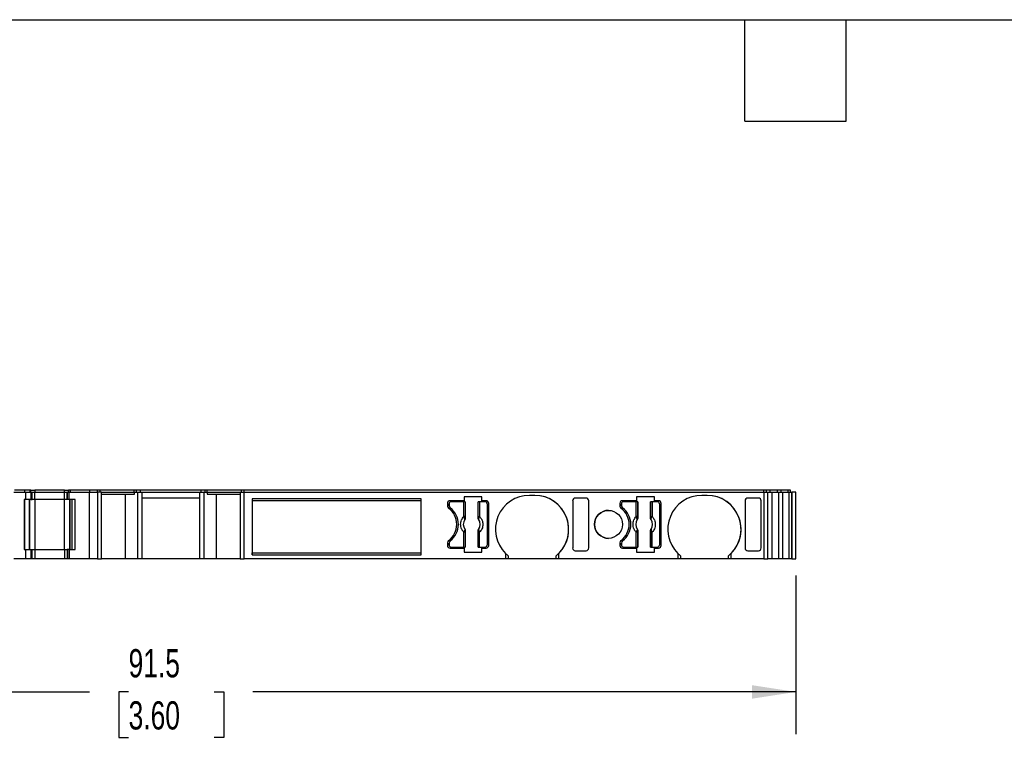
# Model space of a CAD drawing. Header units: millimetres. Extents: x 6 to 273, y 6 to 210.
# Tile 3 of 6: x 81 to 155, y 156 to 210. Entities that reach past the tile are written whole.
import ezdxf

# ---------------------------------------------------------------- set-up
doc = ezdxf.new("R2010")
doc.units = ezdxf.units.MM
doc.linetypes.add('SLD-Solid', pattern=[0])
doc.layers.add('DIMENSIONS', color=140, linetype='SLD-Solid', lineweight=25)
doc.layers.add('TEXT', color=140, linetype='SLD-Solid', lineweight=25)
doc.styles.add('SLDTEXTSTYLE0', font='TXT', dxfattribs={"width": 0.7})
doc.dimstyles.new('SLDDIMSTYLE0', dxfattribs={"dimtxt": 2.158008, "dimasz": 3.302, "dimexe": 0, "dimexo": 0.0625, "dimgap": 0.539502, "dimtad": 0, "dimtih": 1, "dimtoh": 1, "dimrnd": 1e-09, "dimzin": 12, "dimdsep": 46, "dimtxsty": 'SLDTEXTSTYLE0', "dimsah": 1, "dimcen": 0.09, "dimadec": 0, "dimazin": 3, "dimtfac": 1, "dimtofl": 0, "dimtmove": 0, "dimatfit": 3, "dimfxl": 0, "dimfrac": 2, "dimtolj": 1, "dimtzin": 12, "dimarcsym": 0})

# ---------------------------------------------------------------- blocks, each defined once
blk = doc.blocks.new('_D_4')
at = {"layer": 'DIMENSIONS'}
for p, q in [((48.23, 167.837), (48.23, 155.932)), ((139.733, 167.837), (139.733, 155.932)), ((48.23, 159.107), (86.714, 159.107)), ((89.638, 159.107), (88.913, 159.107)), ((88.913, 159.107), (88.913, 155.677)), ((96.051, 159.107), (96.775, 159.107)), ((96.775, 159.107), (96.775, 155.677)), ((139.733, 159.107), (98.975, 159.107)), ((88.913, 155.677), (89.638, 155.677)), ((96.775, 155.677), (96.051, 155.677))]:
    blk.add_line(p, q, dxfattribs=at)
for points in [[(48.23, 159.107), (51.532, 158.599), (51.532, 159.615)], [(139.733, 159.107), (136.431, 159.615), (136.431, 158.599)]]:
    blk.add_solid(points, dxfattribs=at)
at = {"layer": 'DIMENSIONS', "char_height": 2.1167, "attachment_point": 1, "style": 'SLDTEXTSTYLE0'}
for s, insert in [('91.5', (89.638, 162.319)), ('3.60', (89.638, 158.406))]:
    blk.add_mtext(s, dxfattribs=dict(at, insert=insert))

msp = doc.modelspace()

# ---------------------------------------------------------------- linework, layer by layer
for p, q in [((81.03, 174.107), (81.897, 174.107)), ((81.856, 174.257), (81.071, 174.257)), ((81.856, 174.107), (81.856, 174.257)), ((82.239, 174.257), (81.856, 174.257)), ((81.897, 174.107), (81.897, 173.557)), ((81.897, 174.107), (82.309, 174.107)), ((82.239, 174.107), (82.239, 174.257)), ((82.297, 174.257), (82.239, 174.257)), ((82.297, 174.107), (82.297, 174.257)), ((82.297, 174.257), (82.597, 174.257)), ((82.309, 174.107), (82.309, 173.557)), ((82.309, 174.107), (82.397, 174.107)), ((82.397, 173.557), (82.397, 174.107)), ((82.397, 174.107), (82.597, 174.107)), ((82.597, 174.257), (82.597, 174.107)), ((84.83, 174.257), (82.597, 174.257)), ((82.597, 173.557), (82.597, 174.107)), ((82.597, 174.107), (84.83, 174.107)), ((84.83, 174.107), (84.83, 174.257)), ((84.83, 174.257), (85.13, 174.257)), ((84.83, 173.557), (84.83, 174.107)), ((84.83, 174.107), (85.03, 174.107)), ((85.03, 174.107), (85.03, 173.557)), ((85.03, 174.107), (85.186, 174.107)), ((85.03, 173.557), (85.03, 174.107)), ((85.13, 174.107), (85.13, 174.257)), ((85.286, 174.257), (85.13, 174.257)), ((85.13, 174.257), (85.13, 174.107)), ((85.186, 173.557), (85.186, 174.107)), ((85.186, 174.107), (86.687, 174.107)), ((85.186, 173.557), (85.186, 174.107)), ((85.186, 174.107), (85.186, 174.107)), ((85.286, 174.107), (85.286, 174.257)), ((86.732, 174.257), (85.286, 174.257)), ((85.286, 174.107), (85.286, 174.257)), ((85.286, 174.257), (85.286, 174.257)), ((86.687, 174.107), (87.307, 174.107)), ((86.687, 174.107), (86.687, 169.107)), ((86.732, 174.107), (86.732, 174.257)), ((87.307, 174.257), (86.732, 174.257)), ((87.307, 174.107), (87.307, 174.257)), ((87.507, 174.257), (87.307, 174.257)), ((87.307, 174.107), (87.307, 169.107)), ((87.607, 174.107), (87.307, 174.107)), ((87.507, 174.107), (87.507, 174.257)), ((90.066, 174.257), (87.507, 174.257)), ((87.607, 169.107), (87.607, 174.107)), ((87.607, 174.107), (90.081, 174.107)), ((87.607, 173.957), (90.081, 173.957)), ((89.398, 169.107), (89.398, 173.957)), ((90.066, 174.107), (90.066, 174.257)), ((90.235, 174.257), (90.066, 174.257)), ((90.081, 173.957), (90.081, 174.107)), ((90.081, 174.107), (90.307, 174.107)), ((90.235, 174.107), (90.235, 174.257)), ((90.531, 174.257), (90.235, 174.257)), ((90.307, 174.107), (90.307, 169.107)), ((90.307, 174.107), (90.631, 174.107)), ((90.531, 174.107), (90.531, 174.257)), ((95.08, 174.257), (90.531, 174.257)), ((90.631, 174.107), (90.631, 169.107)), ((90.631, 174.107), (94.98, 174.107)), ((94.98, 169.107), (94.98, 174.107)), ((94.98, 174.107), (95.305, 174.107)), ((95.08, 174.107), (95.08, 174.257)), ((95.377, 174.257), (95.08, 174.257)), ((95.305, 169.107), (95.305, 174.107)), ((95.305, 174.107), (95.531, 174.107)), ((95.377, 174.107), (95.377, 174.257)), ((95.546, 174.257), (95.377, 174.257)), ((95.531, 174.107), (95.531, 173.957)), ((95.531, 174.107), (98.007, 174.107)), ((95.531, 173.957), (98.007, 173.957)), ((95.546, 174.107), (95.546, 174.257)), ((98.107, 174.257), (95.546, 174.257)), ((96.214, 173.957), (96.214, 169.107)), ((98.007, 174.107), (98.007, 169.107)), ((98.007, 174.107), (98.307, 174.107)), ((98.107, 174.107), (98.107, 174.257)), ((98.307, 174.257), (98.107, 174.257)), ((98.307, 174.107), (98.307, 174.257)), ((137.332, 174.257), (98.307, 174.257)), ((98.307, 174.107), (137.332, 174.107)), ((98.307, 169.107), (98.307, 174.107)), ((116.161, 173.757), (114.821, 173.757)), ((114.821, 173.757), (114.821, 173.457)), ((116.161, 173.457), (116.161, 173.757)), ((120.121, 173.857), (119.721, 173.857)), ((129.101, 173.757), (127.761, 173.757)), ((127.761, 173.757), (127.761, 173.457)), ((129.101, 173.457), (129.101, 173.757)), ((133.061, 173.857), (132.661, 173.857)), ((137.332, 174.107), (137.332, 174.257)), ((137.525, 174.257), (137.332, 174.257)), ((137.332, 174.107), (137.332, 169.107)), ((137.332, 174.107), (137.621, 174.107)), ((137.525, 174.107), (137.525, 174.257)), ((137.808, 174.257), (137.525, 174.257)), ((137.621, 169.107), (137.621, 174.107)), ((137.621, 174.107), (137.923, 174.107)), ((137.808, 174.107), (137.808, 174.257)), ((138.337, 174.257), (137.808, 174.257)), ((137.923, 174.107), (137.923, 169.107)), ((137.923, 174.107), (138.415, 174.107)), ((138.337, 174.107), (138.337, 174.257)), ((138.61, 174.257), (138.337, 174.257)), ((138.415, 174.107), (138.415, 169.107)), ((138.415, 174.107), (138.725, 174.107)), ((138.61, 174.107), (138.61, 174.257)), ((139.137, 174.257), (138.61, 174.257)), ((138.725, 174.107), (138.725, 169.107)), ((138.725, 174.107), (139.215, 174.107)), ((139.137, 174.107), (139.137, 174.257)), ((139.326, 174.257), (139.137, 174.257)), ((139.215, 169.107), (139.215, 174.107)), ((139.215, 174.107), (139.423, 174.107)), ((139.326, 174.107), (139.326, 174.257)), ((139.333, 174.257), (139.326, 174.257)), ((139.333, 174.107), (139.333, 174.257)), ((139.423, 174.107), (139.423, 169.107)), ((139.433, 174.107), (139.423, 174.107)), ((139.433, 169.107), (139.433, 174.107)), ((139.733, 174.107), (139.433, 174.107)), ((139.733, 169.107), (139.733, 174.107)), ((81.797, 173.557), (81.797, 169.807)), ((81.897, 173.557), (81.797, 173.557)), ((81.814, 173.557), (81.814, 169.807)), ((82.309, 173.557), (81.897, 173.557)), ((82.168, 173.557), (82.168, 169.807)), ((82.197, 173.557), (82.197, 169.807)), ((82.309, 173.557), (82.397, 173.557)), ((82.597, 173.557), (82.397, 173.557)), ((82.597, 173.557), (82.597, 169.807)), ((84.83, 173.557), (82.597, 173.557)), ((84.83, 169.807), (84.83, 173.557)), ((85.03, 173.557), (84.83, 173.557)), ((85.186, 173.557), (85.03, 173.557)), ((85.63, 173.557), (85.186, 173.557)), ((85.186, 173.557), (85.186, 173.557)), ((85.23, 169.807), (85.23, 173.557)), ((85.23, 173.557), (85.23, 169.807)), ((85.386, 173.557), (85.386, 169.807)), ((85.386, 173.557), (85.386, 169.807)), ((85.63, 169.807), (85.63, 173.557)), ((94.98, 173.657), (90.631, 173.657)), ((111.607, 173.607), (98.907, 173.607)), ((98.907, 173.607), (98.907, 169.407)), ((98.907, 173.607), (98.907, 173.478)), ((98.907, 173.478), (111.607, 173.478)), ((98.907, 173.478), (98.907, 169.536)), ((111.607, 169.407), (111.607, 173.607)), ((113.571, 173.257), (113.571, 173.057)), ((113.696, 173.232), (113.696, 173.082)), ((113.696, 173.082), (113.696, 173.232)), ((113.696, 173.232), (113.696, 173.232)), ((113.696, 173.082), (113.696, 173.082)), ((114.821, 173.457), (113.771, 173.457)), ((114.804, 173.382), (113.846, 173.382)), ((114.804, 172.269), (114.804, 173.382)), ((114.904, 173.382), (114.804, 173.382)), ((114.904, 173.382), (114.904, 172.269)), ((114.913, 173.382), (114.904, 173.382)), ((114.913, 173.382), (114.913, 172.158)), ((115.878, 172.158), (115.878, 173.382)), ((115.888, 173.382), (115.878, 173.382)), ((115.888, 172.269), (115.888, 173.382)), ((115.987, 173.382), (115.888, 173.382)), ((115.987, 173.382), (115.987, 172.269)), ((116.396, 173.382), (115.987, 173.382)), ((116.471, 173.457), (116.161, 173.457)), ((116.546, 173.232), (116.546, 170.132)), ((116.671, 170.107), (116.671, 173.257)), ((116.671, 173.257), (116.671, 173.257)), ((116.671, 170.107), (116.671, 173.257)), ((122.971, 173.456), (122.971, 169.908)), ((123.979, 173.657), (123.171, 173.657)), ((124.179, 169.908), (124.179, 173.456)), ((124.179, 169.908), (124.179, 173.456)), ((126.511, 173.257), (126.511, 173.057)), ((126.636, 173.232), (126.636, 173.082)), ((126.636, 173.232), (126.636, 173.232)), ((126.636, 173.082), (126.636, 173.232)), ((126.636, 173.082), (126.636, 173.082)), ((127.761, 173.457), (126.711, 173.457)), ((127.744, 173.382), (126.786, 173.382)), ((127.744, 172.269), (127.744, 173.382)), ((127.844, 173.382), (127.744, 173.382)), ((127.844, 173.382), (127.844, 172.269)), ((127.853, 173.382), (127.844, 173.382)), ((127.853, 173.382), (127.853, 172.158)), ((128.818, 172.158), (128.818, 173.382)), ((128.828, 173.382), (128.818, 173.382)), ((128.828, 172.269), (128.828, 173.382)), ((128.927, 173.382), (128.828, 173.382)), ((128.927, 173.382), (128.927, 172.269)), ((129.336, 173.382), (128.927, 173.382)), ((129.411, 173.457), (129.101, 173.457)), ((129.486, 173.232), (129.486, 170.132)), ((129.611, 170.107), (129.611, 173.257)), ((129.611, 173.257), (129.611, 173.257)), ((129.611, 170.107), (129.611, 173.257)), ((135.911, 173.456), (135.911, 169.908)), ((136.919, 173.657), (136.111, 173.657)), ((137.119, 169.908), (137.119, 173.456)), ((137.119, 169.908), (137.119, 173.456)), ((113.776, 172.922), (113.776, 172.922)), ((114.904, 172.269), (114.804, 172.269)), ((115.888, 172.269), (115.987, 172.269)), ((126.716, 172.922), (126.716, 172.922)), ((127.844, 172.269), (127.744, 172.269)), ((128.828, 172.269), (128.927, 172.269)), ((114.876, 172.045), (114.877, 172.044)), ((114.913, 172.158), (114.907, 172.161)), ((115.878, 172.158), (115.885, 172.161)), ((115.914, 172.044), (115.916, 172.045)), ((127.816, 172.045), (127.817, 172.044)), ((127.853, 172.158), (127.847, 172.161)), ((128.818, 172.158), (128.825, 172.161)), ((128.854, 172.044), (128.856, 172.045)), ((114.804, 169.982), (114.804, 171.095)), ((114.904, 171.095), (114.804, 171.095)), ((114.877, 171.32), (114.876, 171.319)), ((114.904, 171.095), (114.904, 169.982)), ((114.913, 171.206), (114.907, 171.203)), ((114.913, 171.206), (114.913, 169.982)), ((115.878, 169.982), (115.878, 171.206)), ((115.885, 171.203), (115.878, 171.206)), ((115.888, 169.982), (115.888, 171.095)), ((115.888, 171.095), (115.987, 171.095)), ((115.916, 171.319), (115.914, 171.32)), ((115.987, 169.982), (115.987, 171.095)), ((127.744, 169.982), (127.744, 171.095)), ((127.844, 171.095), (127.744, 171.095)), ((127.817, 171.32), (127.816, 171.319)), ((127.844, 171.095), (127.844, 169.982)), ((127.853, 171.206), (127.847, 171.203)), ((127.853, 171.206), (127.853, 169.982)), ((128.818, 169.982), (128.818, 171.206)), ((128.825, 171.203), (128.818, 171.206)), ((128.828, 169.982), (128.828, 171.095)), ((128.828, 171.095), (128.927, 171.095)), ((128.856, 171.319), (128.854, 171.32)), ((128.927, 169.982), (128.927, 171.095)), ((113.571, 170.307), (113.571, 170.107)), ((113.696, 170.282), (113.696, 170.132)), ((113.696, 170.282), (113.696, 170.282)), ((113.696, 170.132), (113.696, 170.282)), ((113.696, 170.132), (113.696, 170.132)), ((113.776, 170.442), (113.776, 170.442)), ((116.671, 170.107), (116.671, 170.107)), ((126.511, 170.307), (126.511, 170.107)), ((126.636, 170.282), (126.636, 170.132)), ((126.636, 170.132), (126.636, 170.282)), ((126.636, 170.282), (126.636, 170.282)), ((126.636, 170.132), (126.636, 170.132)), ((126.716, 170.442), (126.716, 170.442)), ((129.611, 170.107), (129.611, 170.107)), ((81.797, 169.807), (81.897, 169.807)), ((81.897, 169.807), (81.897, 169.107)), ((81.897, 169.807), (82.309, 169.807)), ((82.309, 169.807), (82.309, 169.107)), ((82.309, 169.807), (82.397, 169.807)), ((82.397, 169.107), (82.397, 169.807)), ((82.397, 169.807), (82.597, 169.807)), ((82.597, 169.807), (82.597, 169.107)), ((82.597, 169.807), (84.83, 169.807)), ((84.83, 169.807), (84.83, 169.107)), ((84.83, 169.807), (85.03, 169.807)), ((85.03, 169.807), (85.03, 169.107)), ((85.186, 169.807), (85.03, 169.807)), ((85.03, 169.807), (85.03, 169.107)), ((85.186, 169.807), (85.186, 169.107)), ((85.186, 169.807), (85.63, 169.807)), ((85.186, 169.107), (85.186, 169.807)), ((85.186, 169.807), (85.186, 169.807)), ((98.907, 169.536), (111.607, 169.536)), ((98.907, 169.407), (98.907, 169.536)), ((98.907, 169.407), (111.607, 169.407)), ((113.771, 169.907), (114.821, 169.907)), ((113.846, 169.982), (114.804, 169.982)), ((114.804, 169.982), (114.904, 169.982)), ((114.821, 169.907), (114.821, 169.607)), ((114.821, 169.607), (116.161, 169.607)), ((114.904, 169.982), (114.913, 169.982)), ((115.878, 169.982), (115.888, 169.982)), ((115.888, 169.982), (115.987, 169.982)), ((115.987, 169.982), (116.396, 169.982)), ((116.161, 169.607), (116.161, 169.907)), ((116.161, 169.907), (116.471, 169.907)), ((117.921, 169.501), (117.921, 169.107)), ((118.121, 169.321), (118.121, 169.107)), ((121.721, 169.107), (121.721, 169.321)), ((121.921, 169.107), (121.921, 169.501)), ((123.171, 169.707), (123.979, 169.707)), ((126.711, 169.907), (127.761, 169.907)), ((126.786, 169.982), (127.744, 169.982)), ((127.744, 169.982), (127.844, 169.982)), ((127.761, 169.907), (127.761, 169.607)), ((127.761, 169.607), (129.101, 169.607)), ((127.844, 169.982), (127.853, 169.982)), ((128.818, 169.982), (128.828, 169.982)), ((128.828, 169.982), (128.927, 169.982)), ((128.927, 169.982), (129.336, 169.982)), ((129.101, 169.607), (129.101, 169.907)), ((129.101, 169.907), (129.411, 169.907)), ((130.861, 169.501), (130.861, 169.107)), ((131.061, 169.321), (131.061, 169.107)), ((134.661, 169.107), (134.661, 169.321)), ((134.861, 169.107), (134.861, 169.501)), ((136.111, 169.707), (136.919, 169.707)), ((81.897, 169.107), (81.03, 169.107)), ((82.309, 169.107), (81.897, 169.107)), ((82.397, 169.107), (82.309, 169.107)), ((82.597, 169.107), (82.397, 169.107)), ((84.83, 169.107), (82.597, 169.107)), ((85.03, 169.107), (84.83, 169.107)), ((85.186, 169.107), (85.03, 169.107)), ((86.687, 169.107), (85.186, 169.107)), ((85.186, 169.107), (85.186, 169.107)), ((87.307, 169.107), (86.687, 169.107)), ((87.307, 169.107), (87.607, 169.107)), ((89.398, 169.107), (87.607, 169.107)), ((90.307, 169.107), (89.398, 169.107)), ((90.631, 169.107), (90.307, 169.107)), ((94.98, 169.107), (90.631, 169.107)), ((95.305, 169.107), (94.98, 169.107)), ((96.214, 169.107), (95.305, 169.107)), ((98.007, 169.107), (96.214, 169.107)), ((98.007, 169.107), (98.307, 169.107)), ((117.921, 169.107), (98.307, 169.107)), ((118.121, 169.107), (117.921, 169.107)), ((121.721, 169.107), (118.121, 169.107)), ((121.921, 169.107), (121.721, 169.107)), ((130.861, 169.107), (121.921, 169.107)), ((131.061, 169.107), (130.861, 169.107)), ((134.661, 169.107), (131.061, 169.107)), ((134.861, 169.107), (134.661, 169.107)), ((137.332, 169.107), (134.861, 169.107)), ((137.332, 169.107), (137.621, 169.107)), ((137.923, 169.107), (137.621, 169.107)), ((138.415, 169.107), (137.923, 169.107)), ((138.725, 169.107), (138.415, 169.107)), ((139.215, 169.107), (138.725, 169.107)), ((139.423, 169.107), (139.215, 169.107)), ((139.423, 169.107), (139.433, 169.107)), ((139.433, 169.107), (139.733, 169.107))]:
    msp.add_line(p, q)
msp.add_circle((125.661, 171.682), 1.05)
for centre, radius, start, end in [((119.721, 171.307), 2.55, 90, 225.09914), ((120.121, 171.307), 2.55, 314.90084, 90), ((120.121, 171.307), 2.55, 308.86226, 90), ((132.661, 171.307), 2.55, 90, 225.09914), ((133.061, 171.307), 2.55, 314.90084, 90), ((133.061, 171.307), 2.55, 308.86226, 90), ((113.771, 173.257), 0.2, 90, 180), ((113.771, 173.057), 0.2, 180, 233.9681), ((113.846, 173.232), 0.15, 90, 180), ((113.846, 173.232), 0.15, 90, 180), ((113.896, 173.082), 0.2, 180, 233.13009), ((113.896, 173.082), 0.2, 180, 233.13009), ((116.396, 173.232), 0.15, 0, 90), ((116.471, 173.257), 0.2, 0, 90.00004), ((116.471, 173.257), 0.2, 0, 90.00004), ((126.711, 173.257), 0.2, 90, 180), ((126.711, 173.057), 0.2, 180, 233.9681), ((126.786, 173.232), 0.15, 90, 180), ((126.786, 173.232), 0.15, 90, 180), ((126.836, 173.082), 0.2, 180, 233.13009), ((126.836, 173.082), 0.2, 180, 233.13009), ((129.336, 173.232), 0.15, 0, 90), ((129.411, 173.257), 0.2, 0, 90.00004), ((129.411, 173.257), 0.2, 0, 90.00004), ((112.771, 171.682), 1.5, 306.03188, 53.96812), ((112.846, 171.682), 1.55, 306.8699, 53.1301), ((112.846, 171.682), 1.55, 306.8699, 53.1301), ((125.661, 171.682), 1.05, 90, 180), ((125.711, 171.682), 1.5, 306.03188, 53.96812), ((125.786, 171.682), 1.55, 306.8699, 53.1301), ((125.786, 171.682), 1.55, 306.8699, 53.1301), ((115.396, 171.682), 0.634, 145.08334, 214.91666), ((115.396, 171.682), 0.633, 145.05032, 214.9496), ((114.842, 172.175), 0.066, 289.96147, 346.89453), ((115.949, 172.175), 0.066, 193.10547, 250.03853), ((115.396, 171.682), 0.633, 325.05032, 34.9496), ((115.396, 171.682), 0.634, 325.08334, 34.91666), ((125.661, 171.682), 1.05, 180, 270), ((128.336, 171.682), 0.634, 145.08334, 214.91666), ((128.336, 171.682), 0.633, 145.05031, 214.94961), ((127.782, 172.175), 0.066, 289.96147, 346.89453), ((128.889, 172.175), 0.066, 193.10547, 250.03853), ((128.336, 171.682), 0.633, 325.05031, 34.94961), ((128.336, 171.682), 0.634, 325.08334, 34.91666), ((114.842, 171.188), 0.066, 13.10547, 70.03853), ((115.949, 171.188), 0.066, 109.96147, 166.89453), ((127.782, 171.188), 0.066, 13.10547, 70.03853), ((128.889, 171.188), 0.066, 109.96147, 166.89453), ((113.771, 170.307), 0.2, 126.03188, 180), ((113.771, 170.107), 0.2, 180, 269.99997), ((113.896, 170.282), 0.2, 126.8699, 180), ((113.896, 170.282), 0.2, 126.8699, 180), ((113.846, 170.132), 0.15, 180, 270), ((113.846, 170.132), 0.15, 180, 270), ((116.396, 170.132), 0.15, 270, 0), ((116.471, 170.107), 0.2, 270, 0), ((116.471, 170.107), 0.2, 270, 0), ((126.711, 170.307), 0.2, 126.03188, 180), ((126.711, 170.107), 0.2, 180, 269.99998), ((126.836, 170.282), 0.2, 126.8699, 180), ((126.836, 170.282), 0.2, 126.8699, 180), ((126.786, 170.132), 0.15, 180, 270), ((126.786, 170.132), 0.15, 180, 270), ((129.336, 170.132), 0.15, 270, 0), ((129.411, 170.107), 0.2, 270, 0), ((129.411, 170.107), 0.2, 270, 0), ((119.721, 171.307), 2.55, 225.09914, 231.13773), ((120.121, 171.307), 2.55, 308.86226, 314.90084), ((132.661, 171.307), 2.55, 225.09915, 231.13773), ((133.061, 171.307), 2.55, 308.86226, 314.90084)]:
    msp.add_arc(centre, radius, start, end)
at = {"extrusion": (1.00243e-08, 5.82921e-15, 1)}
msp.add_ellipse((123.171, 173.456), major_axis=(0, -0.201), ratio=0.996195, start_param=3.141592, end_param=4.712388, dxfattribs=at)
at = {"extrusion": (1.00243e-08, 5.8292e-15, 1)}
msp.add_ellipse((123.979, 173.456), major_axis=(0, -0.201), ratio=0.996195, start_param=1.570796, end_param=3.141592, dxfattribs=at)
at = {"extrusion": (1.00243e-08, 5.82907e-15, 1)}
for centre, start_param, end_param in [((136.111, 173.456), 3.141592, 4.712388), ((136.919, 173.456), 1.570796, 3.141592)]:
    msp.add_ellipse(centre, major_axis=(0, -0.201), ratio=0.996195, start_param=start_param, end_param=end_param, dxfattribs=at)
at = {"extrusion": (1.00243e-08, -5.8292e-15, 1)}
msp.add_ellipse((123.171, 169.908), major_axis=(0, 0.201), ratio=0.996195, start_param=1.570797, end_param=3.141593, dxfattribs=at)
at = {"extrusion": (1.00243e-08, -5.82921e-15, 1)}
msp.add_ellipse((123.979, 169.908), major_axis=(0, 0.201), ratio=0.996195, start_param=3.141593, end_param=4.71239, dxfattribs=at)
at = {"extrusion": (1.00243e-08, -5.82908e-15, 1)}
msp.add_ellipse((136.111, 169.908), major_axis=(0, 0.201), ratio=0.996195, start_param=1.570797, end_param=3.141593, dxfattribs=at)
at = {"extrusion": (1.00243e-08, -5.82907e-15, 1)}
msp.add_ellipse((136.919, 169.908), major_axis=(0, 0.201), ratio=0.996195, start_param=3.141593, end_param=4.71239, dxfattribs=at)
for points, knots in [([(114.804, 171.095), (114.786, 171.114), (114.75, 171.152), (114.704, 171.215), (114.663, 171.282), (114.616, 171.379), (114.574, 171.513), (114.557, 171.682), (114.573, 171.851), (114.624, 172.009), (114.7, 172.152), (114.769, 172.23), (114.804, 172.269)], [0, 0, 0, 0, 0.06027, 0.120056, 0.179893, 0.240314, 0.370015, 0.500128, 0.629829, 0.759943, 0.879871, 1, 1, 1, 1]), ([(114.865, 172.113), (114.861, 172.123), (114.851, 172.144), (114.836, 172.182), (114.819, 172.225), (114.809, 172.254), (114.804, 172.269)], [0, 0, 0, 0, 0.220475, 0.499075, 0.748119, 1, 1, 1, 1]), ([(114.904, 172.269), (114.904, 172.248), (114.904, 172.21), (114.906, 172.176), (114.907, 172.161)], [0, 0, 0, 0, 0.5214849, 1, 1, 1, 1]), ([(115.885, 172.161), (115.885, 172.171), (115.887, 172.191), (115.887, 172.229), (115.888, 172.255), (115.888, 172.269)], [0, 0, 0, 0, 0.317222, 0.645084, 1, 1, 1, 1]), ([(115.987, 172.269), (116.005, 172.25), (116.041, 172.212), (116.087, 172.149), (116.128, 172.082), (116.175, 171.985), (116.218, 171.851), (116.234, 171.682), (116.218, 171.513), (116.167, 171.355), (116.092, 171.212), (116.022, 171.134), (115.987, 171.095)], [0, 0, 0, 0, 0.0602697, 0.1200562, 0.1798933, 0.2403137, 0.3700145, 0.5001284, 0.6298294, 0.7599435, 0.879871, 1, 1, 1, 1]), ([(127.744, 171.095), (127.726, 171.114), (127.69, 171.152), (127.644, 171.215), (127.603, 171.282), (127.556, 171.379), (127.514, 171.513), (127.497, 171.682), (127.513, 171.851), (127.564, 172.009), (127.64, 172.152), (127.709, 172.23), (127.744, 172.269)], [0, 0, 0, 0, 0.06027, 0.120056, 0.179893, 0.240314, 0.370015, 0.500128, 0.629829, 0.759943, 0.879871, 1, 1, 1, 1]), ([(127.805, 172.113), (127.801, 172.123), (127.791, 172.144), (127.776, 172.182), (127.759, 172.225), (127.749, 172.254), (127.744, 172.269)], [0, 0, 0, 0, 0.220475, 0.499075, 0.748119, 1, 1, 1, 1]), ([(127.844, 172.269), (127.844, 172.248), (127.844, 172.21), (127.846, 172.176), (127.847, 172.161)], [0, 0, 0, 0, 0.521485, 1, 1, 1, 1]), ([(128.825, 172.161), (128.825, 172.171), (128.827, 172.191), (128.827, 172.229), (128.828, 172.255), (128.828, 172.269)], [0, 0, 0, 0, 0.317222, 0.645084, 1, 1, 1, 1]), ([(128.927, 172.269), (128.945, 172.25), (128.981, 172.212), (129.027, 172.149), (129.068, 172.082), (129.115, 171.985), (129.158, 171.851), (129.174, 171.682), (129.158, 171.513), (129.107, 171.355), (129.032, 171.212), (128.962, 171.134), (128.927, 171.095)], [0, 0, 0, 0, 0.06027, 0.120056, 0.179893, 0.240314, 0.370015, 0.500128, 0.629829, 0.759943, 0.879871, 1, 1, 1, 1]), ([(114.876, 172.045), (114.877, 172.05), (114.88, 172.06), (114.877, 172.078), (114.872, 172.096), (114.867, 172.108), (114.865, 172.113)], [0, 0, 0, 0, 0.306881, 0.575882, 0.806979, 1, 1, 1, 1]), ([(114.907, 172.161), (114.906, 172.144), (114.905, 172.103), (114.887, 172.067), (114.876, 172.045)], [0, 0, 0, 0, 0.389276, 1, 1, 1, 1]), ([(114.913, 172.158), (114.913, 172.152), (114.913, 172.146), (114.912, 172.139), (114.912, 172.133), (114.911, 172.126), (114.909, 172.12), (114.908, 172.114), (114.907, 172.107), (114.905, 172.101), (114.904, 172.098), (114.903, 172.095), (114.902, 172.092), (114.9, 172.086), (114.897, 172.08), (114.894, 172.074), (114.893, 172.071), (114.892, 172.068), (114.89, 172.065), (114.886, 172.058), (114.882, 172.051), (114.877, 172.044)], [0, 0, 0, 0, 0.0000193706, 0.0000193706, 0.0000193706, 0.0000387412, 0.0000387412, 0.0000387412, 0.0000581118, 0.0000581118, 0.0000581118, 0.0000677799, 0.0000677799, 0.0000677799, 0.0000871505, 0.0000871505, 0.0000871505, 0.0000968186, 0.0000968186, 0.0000968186, 0.0001214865, 0.0001214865, 0.0001214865, 0.0001214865]), ([(115.914, 172.044), (115.91, 172.05), (115.907, 172.055), (115.904, 172.061), (115.901, 172.066), (115.898, 172.072), (115.895, 172.078), (115.893, 172.084), (115.89, 172.09), (115.888, 172.096), (115.887, 172.099), (115.886, 172.102), (115.885, 172.105), (115.884, 172.112), (115.882, 172.118), (115.881, 172.124), (115.881, 172.127), (115.88, 172.131), (115.88, 172.134), (115.879, 172.142), (115.878, 172.15), (115.878, 172.158)], [0, 0, 0, 0, 0.0000193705, 0.0000193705, 0.0000193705, 0.0000387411, 0.0000387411, 0.0000387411, 0.0000581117, 0.0000581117, 0.0000581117, 0.0000677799, 0.0000677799, 0.0000677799, 0.0000871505, 0.0000871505, 0.0000871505, 0.0000968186, 0.0000968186, 0.0000968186, 0.0001214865, 0.0001214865, 0.0001214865, 0.0001214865]), ([(115.916, 172.045), (115.909, 172.056), (115.897, 172.078), (115.888, 172.11), (115.885, 172.137), (115.885, 172.154), (115.885, 172.161)], [0, 0, 0, 0, 0.332097, 0.61117, 0.833934, 1, 1, 1, 1]), ([(127.816, 172.045), (127.817, 172.05), (127.82, 172.06), (127.817, 172.078), (127.812, 172.096), (127.807, 172.108), (127.805, 172.113)], [0, 0, 0, 0, 0.306881, 0.575882, 0.806979, 1, 1, 1, 1]), ([(127.847, 172.161), (127.846, 172.144), (127.845, 172.103), (127.827, 172.067), (127.816, 172.045)], [0, 0, 0, 0, 0.389276, 1, 1, 1, 1]), ([(127.853, 172.158), (127.853, 172.152), (127.853, 172.146), (127.852, 172.139), (127.852, 172.133), (127.851, 172.126), (127.849, 172.12), (127.848, 172.114), (127.847, 172.107), (127.845, 172.101), (127.844, 172.098), (127.843, 172.095), (127.842, 172.092), (127.84, 172.086), (127.837, 172.08), (127.834, 172.074), (127.833, 172.071), (127.832, 172.068), (127.83, 172.065), (127.826, 172.058), (127.822, 172.051), (127.817, 172.044)], [0, 0, 0, 0, 0.0000193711, 0.0000193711, 0.0000193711, 0.0000387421, 0.0000387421, 0.0000387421, 0.0000581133, 0.0000581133, 0.0000581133, 0.0000677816, 0.0000677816, 0.0000677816, 0.0000871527, 0.0000871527, 0.0000871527, 0.0000968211, 0.0000968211, 0.0000968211, 0.0001214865, 0.0001214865, 0.0001214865, 0.0001214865]), ([(128.854, 172.044), (128.85, 172.05), (128.847, 172.055), (128.844, 172.061), (128.841, 172.066), (128.838, 172.072), (128.835, 172.078), (128.833, 172.084), (128.83, 172.09), (128.828, 172.096), (128.827, 172.099), (128.826, 172.102), (128.825, 172.105), (128.824, 172.112), (128.822, 172.118), (128.821, 172.124), (128.821, 172.127), (128.82, 172.131), (128.82, 172.134), (128.819, 172.142), (128.818, 172.15), (128.818, 172.158)], [0, 0, 0, 0, 0.000019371, 0.000019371, 0.000019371, 0.0000387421, 0.0000387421, 0.0000387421, 0.0000581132, 0.0000581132, 0.0000581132, 0.0000677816, 0.0000677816, 0.0000677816, 0.0000871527, 0.0000871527, 0.0000871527, 0.000096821, 0.000096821, 0.000096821, 0.0001214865, 0.0001214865, 0.0001214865, 0.0001214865]), ([(128.856, 172.045), (128.849, 172.056), (128.837, 172.078), (128.828, 172.11), (128.825, 172.137), (128.825, 172.154), (128.825, 172.161)], [0, 0, 0, 0, 0.332097, 0.61117, 0.833934, 1, 1, 1, 1]), ([(114.876, 171.319), (114.882, 171.308), (114.894, 171.286), (114.903, 171.254), (114.907, 171.227), (114.907, 171.21), (114.907, 171.203)], [0, 0, 0, 0, 0.332097, 0.61117, 0.833934, 1, 1, 1, 1]), ([(114.877, 171.32), (114.881, 171.314), (114.884, 171.309), (114.888, 171.303), (114.891, 171.298), (114.894, 171.292), (114.896, 171.286), (114.899, 171.28), (114.901, 171.274), (114.903, 171.268), (114.904, 171.265), (114.905, 171.262), (114.906, 171.259), (114.908, 171.252), (114.909, 171.246), (114.91, 171.24), (114.911, 171.237), (114.911, 171.233), (114.912, 171.23), (114.913, 171.222), (114.913, 171.214), (114.913, 171.206)], [0, 0, 0, 0, 0.0000193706, 0.0000193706, 0.0000193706, 0.0000387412, 0.0000387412, 0.0000387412, 0.0000581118, 0.0000581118, 0.0000581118, 0.0000677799, 0.0000677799, 0.0000677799, 0.0000871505, 0.0000871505, 0.0000871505, 0.0000968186, 0.0000968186, 0.0000968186, 0.0001214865, 0.0001214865, 0.0001214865, 0.0001214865]), ([(114.907, 171.203), (114.906, 171.193), (114.905, 171.172), (114.904, 171.135), (114.904, 171.109), (114.904, 171.095)], [0, 0, 0, 0, 0.317222, 0.645084, 1, 1, 1, 1]), ([(115.878, 171.206), (115.878, 171.212), (115.878, 171.218), (115.879, 171.225), (115.88, 171.231), (115.881, 171.238), (115.882, 171.244), (115.883, 171.25), (115.885, 171.257), (115.887, 171.263), (115.887, 171.266), (115.889, 171.269), (115.89, 171.272), (115.892, 171.278), (115.894, 171.284), (115.897, 171.29), (115.898, 171.293), (115.9, 171.296), (115.901, 171.299), (115.905, 171.306), (115.909, 171.313), (115.914, 171.32)], [0, 0, 0, 0, 0.0000193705, 0.0000193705, 0.0000193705, 0.0000387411, 0.0000387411, 0.0000387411, 0.0000581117, 0.0000581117, 0.0000581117, 0.0000677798, 0.0000677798, 0.0000677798, 0.0000871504, 0.0000871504, 0.0000871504, 0.0000968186, 0.0000968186, 0.0000968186, 0.0001214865, 0.0001214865, 0.0001214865, 0.0001214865]), ([(115.885, 171.203), (115.885, 171.22), (115.886, 171.261), (115.904, 171.297), (115.916, 171.319)], [0, 0, 0, 0, 0.389276, 1, 1, 1, 1]), ([(115.888, 171.095), (115.888, 171.116), (115.887, 171.154), (115.886, 171.188), (115.885, 171.203)], [0, 0, 0, 0, 0.521485, 1, 1, 1, 1]), ([(115.916, 171.319), (115.914, 171.314), (115.911, 171.304), (115.914, 171.286), (115.919, 171.268), (115.924, 171.256), (115.926, 171.25)], [0, 0, 0, 0, 0.306881, 0.575882, 0.806979, 1, 1, 1, 1]), ([(127.816, 171.319), (127.822, 171.308), (127.834, 171.286), (127.843, 171.254), (127.847, 171.227), (127.847, 171.21), (127.847, 171.203)], [0, 0, 0, 0, 0.332097, 0.61117, 0.833934, 1, 1, 1, 1]), ([(127.817, 171.32), (127.821, 171.314), (127.824, 171.309), (127.828, 171.303), (127.831, 171.298), (127.834, 171.292), (127.836, 171.286), (127.839, 171.28), (127.841, 171.274), (127.843, 171.268), (127.844, 171.265), (127.845, 171.262), (127.846, 171.259), (127.848, 171.252), (127.849, 171.246), (127.85, 171.24), (127.851, 171.237), (127.851, 171.233), (127.852, 171.23), (127.853, 171.222), (127.853, 171.214), (127.853, 171.206)], [0, 0, 0, 0, 0.0000193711, 0.0000193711, 0.0000193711, 0.0000387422, 0.0000387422, 0.0000387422, 0.0000581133, 0.0000581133, 0.0000581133, 0.0000677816, 0.0000677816, 0.0000677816, 0.0000871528, 0.0000871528, 0.0000871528, 0.0000968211, 0.0000968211, 0.0000968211, 0.0001214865, 0.0001214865, 0.0001214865, 0.0001214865]), ([(127.847, 171.203), (127.846, 171.193), (127.845, 171.172), (127.844, 171.135), (127.844, 171.109), (127.844, 171.095)], [0, 0, 0, 0, 0.3172218, 0.6450837, 1, 1, 1, 1]), ([(128.818, 171.206), (128.818, 171.212), (128.818, 171.218), (128.819, 171.225), (128.82, 171.231), (128.821, 171.238), (128.822, 171.244), (128.823, 171.25), (128.825, 171.257), (128.827, 171.263), (128.827, 171.266), (128.829, 171.269), (128.83, 171.272), (128.832, 171.278), (128.834, 171.284), (128.837, 171.29), (128.838, 171.293), (128.84, 171.296), (128.841, 171.299), (128.845, 171.306), (128.849, 171.313), (128.854, 171.32)], [0, 0, 0, 0, 0.000019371, 0.000019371, 0.000019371, 0.0000387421, 0.0000387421, 0.0000387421, 0.0000581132, 0.0000581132, 0.0000581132, 0.0000677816, 0.0000677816, 0.0000677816, 0.0000871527, 0.0000871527, 0.0000871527, 0.000096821, 0.000096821, 0.000096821, 0.0001214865, 0.0001214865, 0.0001214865, 0.0001214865]), ([(128.825, 171.203), (128.825, 171.22), (128.826, 171.261), (128.844, 171.297), (128.856, 171.319)], [0, 0, 0, 0, 0.389276, 1, 1, 1, 1]), ([(128.828, 171.095), (128.828, 171.116), (128.827, 171.154), (128.826, 171.188), (128.825, 171.203)], [0, 0, 0, 0, 0.521485, 1, 1, 1, 1]), ([(128.856, 171.319), (128.854, 171.314), (128.851, 171.304), (128.854, 171.286), (128.859, 171.268), (128.864, 171.256), (128.866, 171.25)], [0, 0, 0, 0, 0.306881, 0.575882, 0.806979, 1, 1, 1, 1])]:
    msp.add_open_spline(points, degree=3, knots=knots)
for points in [[(115.926, 172.113), (115.946, 172.155), (115.968, 172.212), (115.987, 172.269)], [(128.866, 172.113), (128.886, 172.155), (128.908, 172.212), (128.927, 172.269)], [(115.916, 172.045), (115.909, 172.06), (115.912, 172.083), (115.926, 172.113)], [(128.856, 172.045), (128.849, 172.06), (128.852, 172.083), (128.866, 172.113)], [(114.865, 171.25), (114.845, 171.209), (114.823, 171.152), (114.804, 171.095)], [(114.876, 171.319), (114.882, 171.304), (114.879, 171.281), (114.865, 171.25)], [(115.987, 171.095), (115.968, 171.152), (115.946, 171.209), (115.926, 171.25)], [(127.805, 171.25), (127.785, 171.209), (127.763, 171.152), (127.744, 171.095)], [(127.816, 171.319), (127.822, 171.304), (127.819, 171.281), (127.805, 171.25)], [(128.927, 171.095), (128.908, 171.152), (128.886, 171.209), (128.866, 171.25)]]:
    msp.add_open_spline(points, degree=3)
at = {"layer": 'TEXT'}
for p, q in [((6.35, 209.55), (273.05, 209.55)), ((135.89, 201.93), (135.89, 209.55)), ((143.51, 201.93), (143.51, 209.55)), ((135.89, 201.93), (143.51, 201.93))]:
    msp.add_line(p, q, dxfattribs=at)

# ---------------------------------------------------------------- dimensions: what is measured, and where the dimension line sits
at = {"layer": 'DIMENSIONS'}
dim = msp.add_linear_dim(base=(139.733, 159.107), p1=(48.23, 169.107), p2=(139.733, 169.107), angle=360, dimstyle='SLDDIMSTYLE0', dxfattribs=at)
dim.commit()
dim.dimension.update_dxf_attribs({"geometry": '_D_4', "text_midpoint": (92.844, 159.107), "dimtype": 160})

doc.saveas('drawing.dxf')
